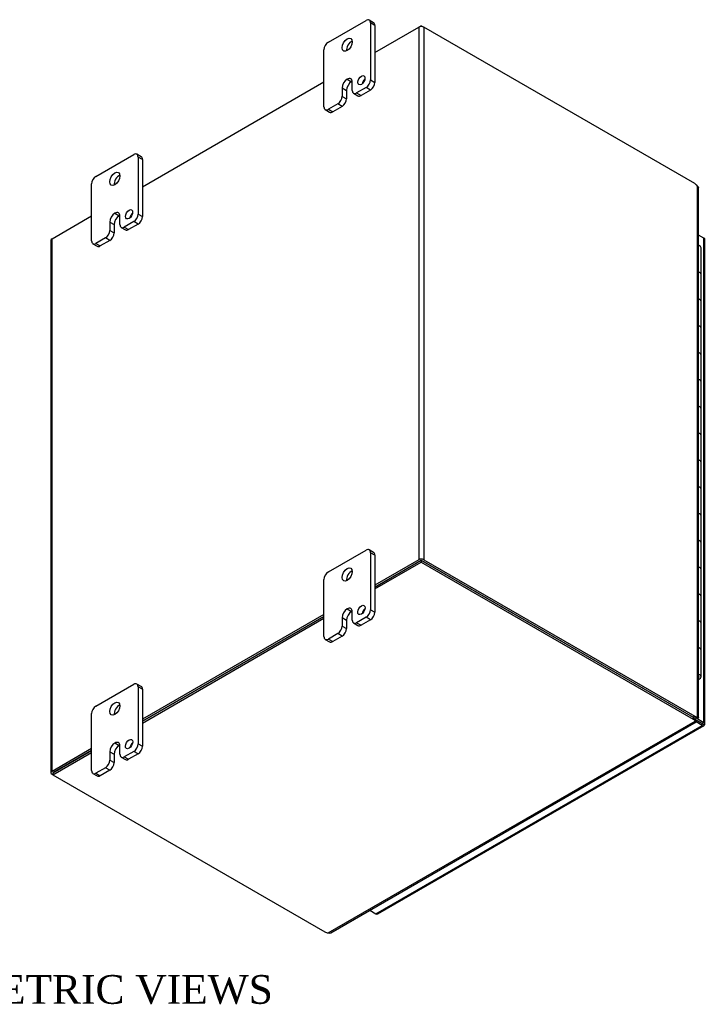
# Model space of a CAD drawing. Header units: inches. Extents: x 4 to 119, y 2 to 80.
# Tile 8 of 8: x 102 to 119, y 56 to 80. Entities that reach past the tile are written whole.
import ezdxf
from ezdxf.enums import TextEntityAlignment as Align

# ---------------------------------------------------------------- set-up
doc = ezdxf.new("R2010")
doc.units = ezdxf.units.IN
doc.header["$MEASUREMENT"] = 0
for name, color, linetype in [('COM48471', 7, 'CONTINUOUS'), ('COM48507', 7, 'CONTINUOUS'), ('COM71780-6', 7, 'CONTINUOUS'), ('DEFAULT', 7, 'CONTINUOUS'), ('FET07710', 7, 'CONTINUOUS'), ('HNG10620-16B', 7, 'CONTINUOUS'), ('HNG10620-16C', 7, 'CONTINUOUS'), ('HNG10620-16P', 7, 'CONTINUOUS')]:
    doc.layers.add(name, color=color, linetype=linetype)
doc.styles.add('SEACAD_TIMES_NEW_ROMAN', font='times.ttf')

msp = doc.modelspace()

# ---------------------------------------------------------------- linework, layer by layer
at = {"layer": 'COM48471', "color": 7}
for p, q in [((110.523, 79.001), (111.593, 79.619)), ((111.593, 79.619), (111.593, 66.649)), ((111.716, 79.619), (111.716, 66.649)), ((118.315, 75.809), (111.716, 79.619)), ((104.866, 75.735), (109.286, 78.287)), ((118.382, 62.82), (118.382, 75.751)), ((118.407, 62.805), (118.407, 75.695)), ((102.665, 74.464), (103.629, 75.021)), ((102.639, 74.428), (102.639, 61.459)), ((102.665, 61.494), (102.665, 74.464)), ((111.593, 66.649), (110.523, 66.031)), ((111.634, 66.625), (110.523, 65.984)), ((111.675, 66.625), (118.274, 62.815)), ((111.716, 66.649), (118.315, 62.839)), ((109.286, 65.317), (104.866, 62.765)), ((109.286, 65.27), (104.866, 62.718)), ((118.315, 62.839), (118.274, 62.815)), ((118.341, 62.796), (118.382, 62.82)), ((118.371, 62.805), (118.382, 62.798)), ((118.382, 62.798), (118.371, 62.805)), ((118.38, 62.805), (118.405, 62.802)), ((103.629, 62.051), (102.665, 61.494)), ((103.629, 62.004), (102.705, 61.47)), ((102.685, 61.412), (102.665, 61.423))]:
    msp.add_line(p, q, dxfattribs=at)
for centre, radius, start, end in [((118.333, 75.695), 0.0746, 0.3232, 48.8002), ((118.376, 62.727), 0.0781, 87.6094, 112.6532), ((118.387, 62.848), 0.0494, 264.0996, 291.6339)]:
    msp.add_arc(centre, radius, start, end, dxfattribs=at)
for centre, major_axis, start_param, end_param in [((111.655, 79.583), (-0.0864, 0), 3.926991, 5.497787), ((118.315, 75.645), (-0.1, 0.173), 5.006396, 5.497787), ((102.726, 74.428), (0.0864, 0), 2.356194, 3.141593), ((111.655, 66.614), (0.0864, 0), 0.785398, 2.356194), ((118.315, 63.002), (0.1, -0.173), 5.497787, 5.989178), ((118.274, 62.979), (0.1, -0.173), 5.497787, 5.989178), ((102.726, 61.459), (0.0864, 0), 2.356194, 3.926991)]:
    msp.add_ellipse(centre, major_axis=major_axis, ratio=0.57735, start_param=start_param, end_param=end_param, dxfattribs=at)
msp.add_open_spline([(118.341, 62.796), (118.343, 62.797), (118.344, 62.798), (118.346, 62.798)], degree=3, dxfattribs=at)
msp.add_open_spline([(118.382, 62.82), (118.383, 62.819), (118.385, 62.819), (118.389, 62.818), (118.392, 62.817), (118.395, 62.815), (118.397, 62.814), (118.399, 62.813), (118.401, 62.812), (118.403, 62.811), (118.405, 62.809), (118.406, 62.807), (118.407, 62.806), (118.407, 62.805), (118.407, 62.805)], degree=3, knots=[0, 0, 0, 0, 0.0588388, 0.1173348, 0.1754793, 0.2332636, 0.2906793, 0.3477183, 0.4043729, 0.4606354, 0.5164984, 0.6406351, 0.7626424, 0.7768066, 0.7768066, 0.7768066, 0.7768066], dxfattribs=at)
at = {"layer": 'COM48507', "color": 7}
for p, q in [((111.655, 79.654), (111.593, 79.619)), ((111.655, 79.633), (111.655, 79.654)), ((111.655, 79.654), (111.716, 79.619)), ((110.523, 65.984), (111.655, 66.637)), ((110.523, 65.937), (111.655, 66.59)), ((111.655, 66.637), (111.655, 66.59)), ((111.655, 66.637), (118.274, 62.815)), ((111.655, 66.59), (118.274, 62.768)), ((104.866, 62.718), (109.286, 65.27)), ((104.866, 62.671), (109.286, 65.223)), ((109.388, 57.561), (118.324, 62.72)), ((109.449, 57.567), (118.35, 62.706)), ((118.274, 62.815), (118.274, 62.768)), ((118.324, 62.767), (118.324, 62.72)), ((118.343, 62.731), (118.332, 62.737)), ((118.332, 62.737), (118.343, 62.731)), ((118.336, 62.729), (118.351, 62.709)), ((102.685, 61.459), (103.629, 62.004)), ((102.685, 61.412), (103.629, 61.957)), ((102.685, 61.459), (102.685, 61.412)), ((102.685, 61.412), (109.305, 57.59))]:
    msp.add_line(p, q, dxfattribs=at)
for centre, radius, start, end in [((118.402, 62.771), 0.0781, 187.3468, 212.3906), ((118.304, 62.702), 0.0481, 7.9737, 36.2928), ((109.412, 57.632), 0.075, 251.3676, 299.5813)]:
    msp.add_arc(centre, radius, start, end, dxfattribs=at)
for centre, major_axis, start_param, end_param in [((118.133, 62.734), (0.2, 0), 0.294007, 0.785398), ((118.133, 62.687), (0.2, 0), 0.294007, 0.785398), ((109.446, 57.671), (-0.2, 0), 0.785398, 1.276789)]:
    msp.add_ellipse(centre, major_axis=major_axis, ratio=0.57735, start_param=start_param, end_param=end_param, dxfattribs=at)
for points, knots in [([(118.324, 62.767), (118.324, 62.766), (118.324, 62.765), (118.325, 62.763), (118.325, 62.762), (118.325, 62.762)], [0, 0, 0, 0, 0.078044, 0.1570215, 0.2369473, 0.2369473, 0.2369473, 0.2369473]), ([(118.324, 62.72), (118.328, 62.716), (118.332, 62.713), (118.339, 62.708), (118.342, 62.706), (118.346, 62.705), (118.348, 62.705), (118.351, 62.706), (118.351, 62.707), (118.351, 62.709)], [0, 0, 0, 0, 0.25, 0.25, 0.5, 0.5, 0.75, 0.75, 1, 1, 1, 1])]:
    msp.add_open_spline(points, degree=3, knots=knots, dxfattribs=at)
at = {"layer": 'COM71780-6', "color": 7}
for p, q in [((118.536, 74.483), (118.407, 74.557)), ((118.536, 62.685), (118.536, 74.483)), ((118.561, 62.65), (118.561, 74.447)), ((110.551, 58.028), (118.495, 62.615)), ((110.594, 58.024), (118.539, 62.61)), ((118.325, 62.76), (118.495, 62.662)), ((118.495, 62.662), (118.325, 62.76)), ((118.343, 62.797), (118.536, 62.685)), ((118.495, 62.615), (118.344, 62.702)), ((118.495, 62.662), (118.495, 62.662)), ((118.495, 62.662), (118.495, 62.662)), ((118.495, 62.662), (118.536, 62.638)), ((118.553, 62.629), (118.495, 62.662)), ((118.553, 62.628), (118.495, 62.662)), ((110.399, 58.115), (110.551, 58.028))]:
    msp.add_line(p, q, dxfattribs=at)
for centre, major_axis, ratio, start_param, end_param in [((118.475, 74.447), (-0.0864, 0), 0.57735, 3.141593, 3.926991), ((118.475, 62.674), (-0.0288, 0.0166), 0.000948, 2.356741, 3.927537), ((118.475, 62.674), (-0.0288, 0.0166), 0.000948, 2.355648, 3.926445), ((118.495, 62.685), (-0.0432, 0.0748), 0.57735, 2.356194, 3.587154), ((118.475, 62.65), (-0.0864, 0), 0.57735, 2.696031, 3.926991), ((118.475, 62.674), (0.0864, -0.0498), 0.000948, -0.784852, -0.445015), ((118.475, 62.674), (0.0863, -0.0499), 0.000948, 0.445015, 0.784852), ((110.551, 58.099), (-0.0432, 0.0748), 0.57735, 2.356194, 3.141593)]:
    msp.add_ellipse(centre, major_axis=major_axis, ratio=ratio, start_param=start_param, end_param=end_param, dxfattribs=at)
at = {"layer": 'FET07710', "color": 7}
for p, q in [((109.392, 79.252), (110.311, 79.783)), ((110.492, 79.729), (110.386, 79.79)), ((110.417, 79.721), (110.417, 78.333)), ((110.523, 79.66), (110.417, 79.721)), ((110.523, 79.66), (110.523, 78.272)), ((109.286, 77.68), (109.286, 79.068)), ((109.852, 78.353), (109.852, 78.353)), ((109.852, 78.353), (109.958, 78.292)), ((109.852, 78.353), (109.958, 78.292)), ((109.958, 78.292), (109.958, 78.292)), ((109.975, 78.078), (109.975, 78.282)), ((110.417, 78.333), (110.523, 78.272)), ((109.728, 78.14), (109.728, 77.935)), ((109.728, 78.14), (109.834, 78.079)), ((109.728, 77.935), (109.834, 77.874)), ((109.834, 78.079), (109.834, 77.874)), ((110.006, 78.009), (110.112, 77.948)), ((110.311, 78.15), (110.081, 78.017)), ((110.081, 78.017), (110.187, 77.956)), ((110.417, 78.088), (110.187, 77.956)), ((110.417, 78.088), (110.311, 78.15)), ((109.622, 77.752), (109.392, 77.619)), ((109.728, 77.691), (109.498, 77.558)), ((109.728, 77.691), (109.622, 77.752)), ((109.317, 77.611), (109.423, 77.55)), ((109.392, 77.619), (109.498, 77.558)), ((103.735, 75.986), (104.654, 76.517)), ((104.835, 76.463), (104.729, 76.524)), ((104.761, 76.455), (104.761, 75.067)), ((104.866, 76.394), (104.761, 76.455)), ((104.866, 76.394), (104.866, 75.006)), ((103.629, 74.414), (103.629, 75.802)), ((104.195, 75.087), (104.195, 75.087)), ((104.195, 75.087), (104.301, 75.026)), ((104.195, 75.087), (104.301, 75.026)), ((104.761, 75.067), (104.866, 75.006)), ((104.072, 74.874), (104.072, 74.669)), ((104.072, 74.874), (104.177, 74.813)), ((104.301, 75.026), (104.301, 75.026)), ((104.318, 74.812), (104.318, 75.016)), ((104.654, 74.884), (104.425, 74.751)), ((104.76, 74.822), (104.53, 74.69)), ((104.76, 74.822), (104.654, 74.884)), ((104.072, 74.669), (104.177, 74.608)), ((104.177, 74.813), (104.177, 74.608)), ((104.35, 74.743), (104.455, 74.682)), ((104.425, 74.751), (104.53, 74.69)), ((103.66, 74.345), (103.766, 74.284)), ((103.965, 74.486), (103.735, 74.353)), ((103.735, 74.353), (103.841, 74.292)), ((104.071, 74.425), (103.841, 74.292)), ((104.071, 74.425), (103.965, 74.486)), ((109.392, 66.351), (110.311, 66.882)), ((110.492, 66.828), (110.386, 66.889)), ((110.417, 66.821), (110.417, 65.433)), ((110.523, 66.76), (110.417, 66.821)), ((110.523, 66.76), (110.523, 65.372)), ((109.286, 64.779), (109.286, 66.167)), ((109.728, 65.239), (109.728, 65.035)), ((109.728, 65.239), (109.834, 65.178)), ((109.852, 65.453), (109.852, 65.453)), ((109.852, 65.453), (109.958, 65.392)), ((109.852, 65.453), (109.958, 65.391)), ((109.958, 65.392), (109.958, 65.391)), ((109.975, 65.177), (109.975, 65.382)), ((110.311, 65.249), (110.081, 65.116)), ((110.417, 65.188), (110.311, 65.249)), ((110.417, 65.433), (110.523, 65.372)), ((109.728, 65.035), (109.834, 64.974)), ((109.834, 65.178), (109.834, 64.974)), ((110.006, 65.109), (110.112, 65.048)), ((110.081, 65.116), (110.187, 65.055)), ((110.417, 65.188), (110.187, 65.055)), ((109.622, 64.851), (109.392, 64.718)), ((109.728, 64.79), (109.498, 64.657)), ((109.728, 64.79), (109.622, 64.851)), ((109.317, 64.711), (109.423, 64.65)), ((109.392, 64.718), (109.498, 64.657)), ((103.735, 63.085), (104.654, 63.616)), ((104.835, 63.562), (104.729, 63.623)), ((104.761, 63.555), (104.761, 62.167)), ((104.866, 63.494), (104.761, 63.555)), ((104.866, 63.494), (104.866, 62.106)), ((103.629, 61.513), (103.629, 62.901)), ((104.195, 62.187), (104.195, 62.187)), ((104.195, 62.187), (104.301, 62.126)), ((104.195, 62.187), (104.301, 62.125)), ((104.301, 62.126), (104.301, 62.125)), ((104.318, 61.911), (104.318, 62.116)), ((104.761, 62.167), (104.866, 62.106)), ((104.072, 61.973), (104.072, 61.769)), ((104.072, 61.973), (104.177, 61.912)), ((104.177, 61.912), (104.177, 61.708)), ((104.654, 61.983), (104.425, 61.85)), ((104.76, 61.922), (104.53, 61.789)), ((104.76, 61.922), (104.654, 61.983)), ((104.072, 61.769), (104.177, 61.708)), ((104.35, 61.843), (104.455, 61.782)), ((104.425, 61.85), (104.53, 61.789)), ((103.66, 61.445), (103.766, 61.384)), ((103.965, 61.585), (103.735, 61.452)), ((103.735, 61.452), (103.841, 61.391)), ((104.071, 61.524), (103.841, 61.391)), ((104.071, 61.524), (103.965, 61.585))]:
    msp.add_line(p, q, dxfattribs=at)
for centre, major_axis, start_param, end_param in [((110.311, 79.66), (-0.075, -0.13), 2.356194, 3.926991), ((110.417, 79.599), (-0.075, -0.13), 2.356194, 3.141593), ((109.392, 79.129), (0.075, 0.13), 0.785398, 2.356194), ((109.958, 79.13), (0.088, 0.152), 0.649107, 2.492486), ((109.852, 78.211), (0.087, 0.151), 0.785398, 2.356194), ((109.958, 78.15), (0.087, 0.151), 0.785398, 2.356194), ((109.852, 78.211), (-0.087, -0.151), 2.356194, 3.926991), ((109.958, 78.15), (-0.087, -0.151), 3.793313, 3.926991), ((110.302, 78.267), (0.062, 0.108), 1.008936, 2.132657), ((110.311, 78.272), (-0.075, -0.13), 0.785398, 2.356194), ((110.417, 78.211), (0.075, 0.13), 3.926991, 5.497787), ((109.622, 77.874), (-0.075, -0.13), 0.785398, 2.356194), ((110.081, 78.139), (0.075, 0.13), 2.356194, 3.926991), ((110.187, 78.078), (0.075, 0.13), 3.141593, 3.926991), ((109.728, 77.813), (0.075, 0.13), 3.926991, 5.497787), ((109.392, 77.741), (0.075, 0.13), 2.356194, 3.926991), ((109.498, 77.68), (0.075, 0.13), 3.141593, 3.926991), ((104.654, 76.394), (-0.075, -0.13), 2.356194, 3.926991), ((104.76, 76.333), (-0.075, -0.13), 2.356194, 3.141593), ((104.301, 75.864), (0.087, 0.152), 0.649107, 2.492486), ((103.735, 75.863), (0.075, 0.13), 0.785398, 2.356194), ((104.195, 74.945), (0.087, 0.151), 0.785398, 2.356194), ((104.195, 74.945), (-0.087, -0.151), 2.356194, 3.926991), ((104.645, 75.001), (0.062, 0.108), 1.008936, 2.132657), ((104.654, 75.006), (-0.075, -0.13), 0.785398, 2.356194), ((104.301, 74.884), (0.087, 0.151), 0.785398, 2.356194), ((104.301, 74.884), (-0.087, -0.151), 3.793313, 3.926991), ((104.76, 74.945), (0.075, 0.13), 3.926991, 5.497787), ((103.965, 74.608), (-0.075, -0.13), 0.785398, 2.356194), ((104.071, 74.547), (0.075, 0.13), 3.926991, 5.497787), ((104.425, 74.873), (0.075, 0.13), 2.356194, 3.926991), ((104.53, 74.812), (0.075, 0.13), 3.141593, 3.926991), ((103.735, 74.475), (0.075, 0.13), 2.356194, 3.926991), ((103.841, 74.414), (0.075, 0.13), 3.141593, 3.926991), ((110.311, 66.759), (-0.075, -0.13), 2.356194, 3.926991), ((110.417, 66.698), (-0.075, -0.13), 2.356194, 3.141593), ((109.392, 66.229), (0.075, 0.13), 0.785398, 2.356194), ((109.958, 66.229), (0.088, 0.152), 0.649107, 2.492486), ((109.852, 65.31), (-0.087, -0.151), 2.356194, 3.926991), ((109.852, 65.31), (0.087, 0.151), 0.785398, 2.356194), ((109.958, 65.249), (0.087, 0.151), 0.785398, 2.356194), ((109.958, 65.249), (-0.087, -0.151), 3.793313, 3.926991), ((110.302, 65.366), (0.063, 0.108), 1.008936, 2.132657), ((110.311, 65.371), (-0.075, -0.13), 0.785398, 2.356194), ((110.417, 65.31), (0.075, 0.13), 3.926991, 5.497787), ((109.622, 64.974), (-0.075, -0.13), 0.785398, 2.356194), ((110.081, 65.239), (0.075, 0.13), 2.356194, 3.926991), ((110.187, 65.178), (0.075, 0.13), 3.141593, 3.926991), ((109.392, 64.841), (0.075, 0.13), 2.356194, 3.926991), ((109.728, 64.913), (0.075, 0.13), 3.926991, 5.497787), ((109.498, 64.78), (0.075, 0.13), 3.141593, 3.926991), ((104.654, 63.493), (-0.075, -0.13), 2.356194, 3.926991), ((104.76, 63.432), (-0.075, -0.13), 2.356194, 3.141593), ((103.735, 62.963), (0.075, 0.13), 0.785398, 2.356194), ((104.301, 62.963), (0.087, 0.152), 0.649107, 2.492486), ((104.195, 62.044), (0.087, 0.151), 0.785398, 2.356194), ((104.301, 61.983), (0.087, 0.151), 0.785398, 2.356194), ((104.195, 62.044), (-0.087, -0.151), 2.356194, 3.926991), ((104.301, 61.983), (-0.087, -0.151), 3.793313, 3.926991), ((104.645, 62.1), (0.062, 0.108), 1.008936, 2.132657), ((104.654, 62.105), (-0.075, -0.13), 0.785398, 2.356194), ((104.76, 62.044), (0.075, 0.13), 3.926991, 5.497787), ((104.425, 61.973), (0.075, 0.13), 2.356194, 3.926991), ((103.965, 61.708), (-0.075, -0.13), 0.785398, 2.356194), ((104.071, 61.647), (0.075, 0.13), 3.926991, 5.497787), ((104.53, 61.912), (0.075, 0.13), 3.141593, 3.926991), ((103.735, 61.575), (0.075, 0.13), 2.356194, 3.926991), ((103.841, 61.514), (0.075, 0.13), 3.141593, 3.926991)]:
    msp.add_ellipse(centre, major_axis=major_axis, ratio=0.57735, start_param=start_param, end_param=end_param, dxfattribs=at)
for centre, major_axis in [((109.852, 79.191), (0.087, 0.152)), ((110.196, 78.328), (0.062, 0.108)), ((104.195, 75.925), (0.087, 0.152)), ((104.54, 75.062), (0.062, 0.108)), ((109.852, 66.29), (0.087, 0.152)), ((110.196, 65.428), (0.063, 0.108)), ((104.195, 63.024), (0.088, 0.152)), ((104.54, 62.162), (0.063, 0.108))]:
    msp.add_ellipse(centre, major_axis=major_axis, ratio=0.57735, dxfattribs=at)
at = {"layer": 'HNG10620-16B', "color": 7}
for p, q in [((118.465, 72.94), (118.465, 73.594)), ((118.465, 71.634), (118.465, 72.287)), ((118.465, 70.328), (118.465, 70.981)), ((118.465, 69.021), (118.465, 69.674)), ((118.465, 67.715), (118.465, 68.368)), ((118.465, 66.408), (118.465, 67.062)), ((118.465, 65.102), (118.465, 65.755)), ((118.465, 63.796), (118.465, 64.449))]:
    msp.add_line(p, q, dxfattribs=at)
for centre, major_axis, start_param, end_param in [((118.342, 73.594), (-0.123, 0), 3.141593, 4.157881), ((118.342, 72.94), (-0.123, 0), 3.141593, 4.157881), ((118.342, 72.287), (-0.123, 0), 3.141593, 4.157881), ((118.342, 71.634), (-0.123, 0), 3.141593, 4.157881), ((118.342, 70.981), (-0.123, 0), 3.141593, 4.157881), ((118.342, 70.328), (-0.123, 0), 3.141593, 4.157881), ((118.342, 69.674), (-0.123, 0), 3.141593, 4.157881), ((118.342, 69.021), (-0.123, 0), 3.141593, 4.157881), ((118.342, 68.368), (-0.123, 0), 3.141593, 4.157881), ((118.342, 67.715), (-0.123, 0), 3.141593, 4.157881), ((118.342, 67.062), (-0.123, 0), 3.141593, 4.157881), ((118.342, 66.408), (-0.123, 0), 3.141593, 4.157881), ((118.342, 65.755), (-0.123, 0), 3.141593, 4.157881), ((118.342, 65.102), (-0.123, 0), 3.141593, 4.157881), ((118.342, 64.449), (-0.123, 0), 3.141593, 4.157881), ((118.342, 63.796), (-0.123, 0), 2.125304, 4.157881), ((118.342, 63.796), (-0.075, 0), 2.612966, 3.670219)]:
    msp.add_ellipse(centre, major_axis=major_axis, ratio=0.57735, start_param=start_param, end_param=end_param, dxfattribs=at)
at = {"layer": 'HNG10620-16C', "color": 7}
for p, q in [((118.465, 73.594), (118.465, 74.247)), ((118.465, 72.287), (118.465, 72.94)), ((118.465, 70.981), (118.465, 71.634)), ((118.465, 69.674), (118.465, 70.328)), ((118.465, 68.368), (118.465, 69.021)), ((118.465, 67.062), (118.465, 67.715)), ((118.465, 65.755), (118.465, 66.408)), ((118.465, 64.449), (118.465, 65.102))]:
    msp.add_line(p, q, dxfattribs=at)
for centre in [(118.342, 74.247), (118.342, 73.594), (118.342, 72.94), (118.342, 72.287), (118.342, 71.634), (118.342, 70.981), (118.342, 70.328), (118.342, 69.674), (118.342, 69.021), (118.342, 68.368), (118.342, 67.715), (118.342, 67.062), (118.342, 66.408), (118.342, 65.755), (118.342, 65.102), (118.342, 64.449)]:
    msp.add_ellipse(centre, major_axis=(0.123, 0), ratio=0.57735, start_param=0, end_param=1.016289, dxfattribs=at)
at = {"layer": 'HNG10620-16P', "color": 7}
msp.add_ellipse((118.342, 63.796), major_axis=(-0.075, 0), ratio=0.57735, start_param=2.612966, end_param=3.670219, dxfattribs=at)

# ---------------------------------------------------------------- texts
at = {"layer": 'DEFAULT', "color": 7, "style": 'SEACAD_TIMES_NEW_ROMAN'}
msp.add_text('ISOMETRIC VIEWS', height=0.7, dxfattribs=at).set_placement((98.731, 56.535), align=Align.TOP_LEFT)

doc.saveas('drawing.dxf')
